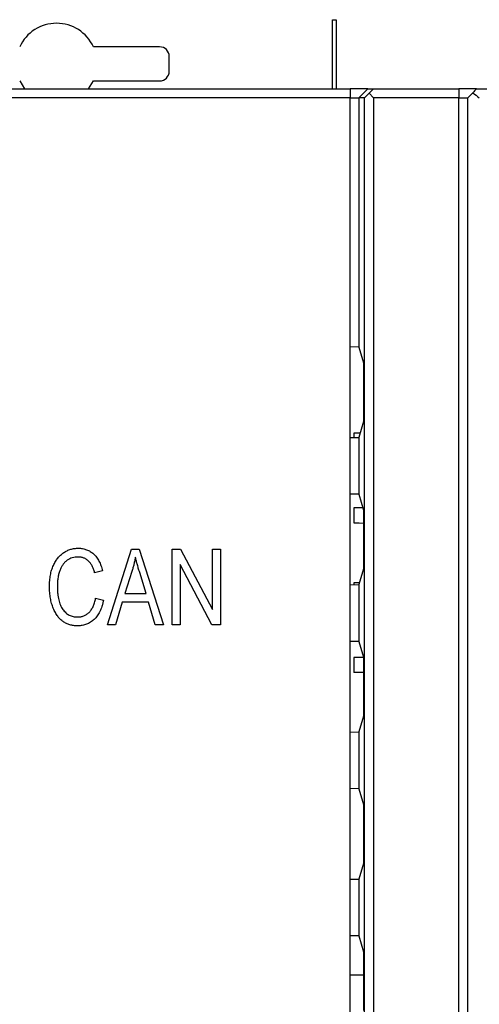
# Model space of a CAD drawing. Header units: millimetres. Extents: x 0 to 840, y 0 to 594.
# Tile 32 of 77: x 311 to 327, y 330 to 364. Entities that reach past the tile are written whole.
import ezdxf

# ---------------------------------------------------------------- set-up
doc = ezdxf.new("R2010")
doc.units = ezdxf.units.MM
doc.header["$LTSCALE"] = 2
doc.linetypes.add('SLD-Sólida', pattern=[0])
doc.styles.add('SLDTEXTSTYLE2', font='ARIALN.TTF', dxfattribs={"width": 0.87})
doc.dimstyles.new('SLDDIMSTYLE0', dxfattribs={"dimtxt": 5.4, "dimasz": 5.4, "dimexe": 0, "dimexo": 0.0625, "dimgap": 1.35, "dimtad": 0, "dimdec": 1, "dimrnd": 1e-09, "dimzin": 12, "dimdsep": 46, "dimtxsty": 'SLDTEXTSTYLE2', "dimsah": 1, "dimcen": 0.09, "dimadec": 0, "dimazin": 3, "dimtfac": 1, "dimtdec": 3, "dimtofl": 0, "dimtmove": 0, "dimatfit": 3, "dimfxl": 1, "dimfrac": 2, "dimtolj": 1, "dimtzin": 12, "dimarcsym": 0})

# ---------------------------------------------------------------- blocks, each defined once
blk = doc.blocks.new('_D')
at = {"color": 7, "linetype": 'SLD-Sólida', "lineweight": 18}
for p, q in [((267.782, 377.303), (266.261, 377.303)), ((266.261, 377.303), (266.261, 368.903)), ((283.007, 377.303), (284.529, 377.303)), ((284.529, 377.303), (284.529, 368.903)), ((291.939, 362.953), (291.939, 374.603)), ((312.432, 364.103), (312.432, 374.603)), ((291.939, 373.103), (287.064, 373.103)), ((312.432, 373.103), (291.939, 373.103)), ((266.261, 368.903), (267.782, 368.903)), ((284.529, 368.903), (283.007, 368.903))]:
    blk.add_line(p, q, dxfattribs=at)
for points in [[(291.939, 373.103), (297.339, 372.403), (297.339, 373.803)], [(312.432, 373.103), (307.032, 373.803), (307.032, 372.403)]]:
    blk.add_solid(points, dxfattribs=at)
at = {"color": 7, "linetype": 'SLD-Sólida', "lineweight": 18, "char_height": 5.4, "attachment_point": 1, "style": 'SLDTEXTSTYLE2'}
for s, insert in [('20,5', (252.897, 375.864)), ('0,807', (267.782, 375.864))]:
    blk.add_mtext(s, dxfattribs=dict(at, insert=insert))
blk = doc.blocks.new('_D_1')
at = {"color": 7, "linetype": 'SLD-Sólida', "lineweight": 18}
for p, q in [((332.314, 386.303), (330.792, 386.303)), ((330.792, 386.303), (330.792, 377.903)), ((347.539, 386.303), (349.06, 386.303)), ((349.06, 386.303), (349.06, 377.903)), ((291.939, 362.953), (291.939, 383.603)), ((376.072, 364.103), (376.072, 383.603)), ((291.939, 382.103), (316.415, 382.103)), ((376.072, 382.103), (351.596, 382.103)), ((330.792, 377.903), (332.314, 377.903)), ((349.06, 377.903), (347.539, 377.903))]:
    blk.add_line(p, q, dxfattribs=at)
for points in [[(291.939, 382.103), (297.339, 381.403), (297.339, 382.803)], [(376.072, 382.103), (370.672, 382.803), (370.672, 381.403)]]:
    blk.add_solid(points, dxfattribs=at)
at = {"color": 7, "linetype": 'SLD-Sólida', "lineweight": 18, "char_height": 5.4, "attachment_point": 1, "style": 'SLDTEXTSTYLE2'}
for s, insert in [('84,1', (317.428, 384.864)), ('3,312', (332.314, 384.864))]:
    blk.add_mtext(s, dxfattribs=dict(at, insert=insert))

msp = doc.modelspace()

# ---------------------------------------------------------------- linework, layer by layer
at = {"color": 7, "linetype": 'SLD-Sólida', "lineweight": 25}
for p, q in [((321.803, 361.253), (321.803, 363.603)), ((321.803, 363.603), (321.932, 363.603)), ((321.932, 363.603), (321.932, 361.253)), ((315.932, 362.682), (313.683, 362.682)), ((316.26, 361.853), (316.26, 362.353)), ((311.18, 361.524), (311.346, 361.253)), ((313.517, 361.253), (313.683, 361.524)), ((313.683, 361.524), (315.932, 361.524)), ((292.239, 361.253), (322.4, 361.253)), ((322.4, 361.253), (322.4, 360.953)), ((323.002, 361.253), (322.4, 361.253)), ((323.002, 361.253), (322.702, 360.953)), ((323.002, 361.253), (323.197, 361.253)), ((323.048, 361.103), (323.197, 361.253)), ((323.197, 361.253), (326.1, 361.253)), ((326.1, 361.253), (326.1, 360.953)), ((326.4, 361.253), (326.1, 361.253)), ((326.7, 361.253), (326.4, 361.253)), ((326.568, 361.121), (326.4, 360.953)), ((326.7, 361.253), (357.15, 361.253)), ((322.4, 360.953), (292.242, 360.953)), ((322.4, 360.953), (322.702, 360.953)), ((322.4, 352.492), (322.4, 360.953)), ((322.897, 360.953), (322.702, 360.953)), ((322.702, 360.953), (322.702, 352.487)), ((322.897, 360.953), (323.048, 361.103)), ((322.897, 246.553), (322.897, 360.953)), ((323.048, 361.103), (323.198, 360.953)), ((326.1, 360.953), (323.198, 360.953)), ((323.198, 360.953), (323.198, 246.553)), ((326.1, 360.953), (326.4, 360.953)), ((326.1, 246.553), (326.1, 360.953)), ((326.4, 246.553), (326.4, 360.953)), ((322.702, 352.487), (322.4, 352.492)), ((322.4, 349.414), (322.4, 352.492)), ((322.702, 352.487), (322.862, 351.953)), ((322.862, 351.953), (322.862, 349.953)), ((322.862, 349.953), (322.702, 349.419)), ((322.4, 349.414), (322.702, 349.419)), ((322.4, 347.492), (322.4, 349.414)), ((322.531, 349.564), (322.531, 349.416)), ((322.745, 349.564), (322.531, 349.564)), ((322.702, 349.419), (322.702, 347.487)), ((322.702, 347.487), (322.4, 347.492)), ((322.4, 344.414), (322.4, 347.492)), ((322.702, 347.487), (322.862, 346.953)), ((322.531, 347.022), (322.531, 346.514)), ((322.707, 347.022), (322.531, 347.022)), ((322.84, 347.027), (322.707, 347.022)), ((322.862, 346.953), (322.862, 344.953)), ((322.531, 346.514), (322.707, 346.514)), ((322.707, 346.514), (322.862, 346.509)), ((314.16, 343.053), (314.98, 345.621)), ((314.98, 345.621), (315.24, 345.621)), ((315.24, 345.621), (316.061, 343.053)), ((316.361, 343.053), (316.361, 345.621)), ((316.361, 345.621), (316.645, 345.621)), ((316.645, 345.621), (317.729, 343.574)), ((317.729, 343.574), (317.729, 345.621)), ((317.729, 345.621), (317.996, 345.621)), ((317.996, 345.621), (317.996, 343.053)), ((317.71, 343.053), (316.628, 345.098)), ((316.628, 345.098), (316.628, 343.053)), ((313.993, 344.888), (313.726, 344.821)), ((314.991, 344.868), (314.749, 344.12)), ((315.471, 344.12), (315.256, 344.826)), ((322.862, 344.953), (322.702, 344.419)), ((322.4, 344.414), (322.702, 344.419)), ((322.4, 342.492), (322.4, 344.414)), ((322.531, 344.48), (322.531, 344.416)), ((322.707, 344.48), (322.531, 344.48)), ((322.702, 344.419), (322.702, 342.487)), ((322.72, 344.481), (322.707, 344.48)), ((314.749, 344.12), (315.471, 344.12)), ((313.76, 343.954), (314.026, 343.887)), ((314.662, 343.82), (314.438, 343.053)), ((315.559, 343.82), (314.662, 343.82)), ((315.784, 343.053), (315.559, 343.82)), ((314.438, 343.053), (314.16, 343.053)), ((316.061, 343.053), (315.784, 343.053)), ((316.628, 343.053), (316.361, 343.053)), ((317.996, 343.053), (317.71, 343.053)), ((322.702, 342.487), (322.4, 342.492)), ((322.4, 339.414), (322.4, 342.492)), ((322.702, 342.487), (322.862, 341.953)), ((322.531, 341.939), (322.531, 341.43)), ((322.707, 341.939), (322.531, 341.939)), ((322.862, 341.944), (322.707, 341.939)), ((322.862, 341.953), (322.862, 339.953)), ((322.862, 341.43), (322.531, 341.43)), ((322.862, 339.953), (322.702, 339.419)), ((322.4, 339.414), (322.702, 339.419)), ((322.4, 337.492), (322.4, 339.414)), ((322.702, 339.419), (322.702, 337.487)), ((322.702, 337.487), (322.4, 337.492)), ((322.4, 334.414), (322.4, 337.492)), ((322.702, 337.487), (322.862, 336.953)), ((322.862, 336.953), (322.862, 334.953)), ((322.862, 334.953), (322.702, 334.419)), ((322.4, 334.414), (322.702, 334.419)), ((322.4, 332.492), (322.4, 334.414)), ((322.702, 334.419), (322.702, 332.487)), ((322.702, 332.487), (322.4, 332.492)), ((322.4, 329.414), (322.4, 332.492)), ((322.702, 332.487), (322.862, 331.953)), ((322.862, 331.953), (322.862, 329.953)), ((322.862, 331.154), (322.4, 331.154))]:
    msp.add_line(p, q, dxfattribs=at)
for centre, radius, start, end in [((312.432, 362.103), 1.379, 24.8234, 155.1766), ((315.932, 362.353), 0.329, 0, 90), ((315.932, 361.853), 0.329, 270, 0)]:
    msp.add_arc(centre, radius, start, end, dxfattribs=at)
for points in [[(326.7, 361.253), (326.656, 361.209), (326.612, 361.165), (326.568, 361.121)], [(326.568, 361.121), (326.643, 361.065), (326.717, 361.009), (326.792, 360.953)]]:
    msp.add_open_spline(points, degree=3, dxfattribs=at)
for points, knots in [([(312.192, 344.354), (312.192, 344.389), (312.193, 344.456), (312.2, 344.555), (312.209, 344.651), (312.224, 344.742), (312.242, 344.829), (312.264, 344.912), (312.291, 344.991), (312.322, 345.066), (312.356, 345.136), (312.393, 345.203), (312.433, 345.264), (312.475, 345.322), (312.521, 345.375), (312.57, 345.423), (312.621, 345.467), (312.675, 345.507), (312.732, 345.541), (312.79, 345.572), (312.85, 345.598), (312.912, 345.619), (312.975, 345.635), (313.04, 345.646), (313.106, 345.654), (313.151, 345.654), (313.174, 345.655)], [0, 0, 0, 0, 0.0564623, 0.1107402, 0.1629113, 0.2134392, 0.2620862, 0.3090463, 0.3544864, 0.3988539, 0.4415721, 0.4830546, 0.5234651, 0.5621828, 0.6005905, 0.637887, 0.6749035, 0.7116278, 0.7481057, 0.7838122, 0.8194514, 0.8549742, 0.890586, 0.9264912, 0.9629188, 1, 1, 1, 1]), ([(313.174, 345.655), (313.199, 345.654), (313.247, 345.653), (313.319, 345.644), (313.387, 345.628), (313.454, 345.607), (313.517, 345.58), (313.578, 345.546), (313.637, 345.506), (313.692, 345.46), (313.744, 345.409), (313.792, 345.351), (313.836, 345.288), (313.875, 345.219), (313.912, 345.144), (313.942, 345.064), (313.971, 344.978), (313.986, 344.918), (313.993, 344.888)], [0, 0, 0, 0, 0.060572, 0.118984, 0.176674, 0.233144, 0.289664, 0.346127, 0.403811, 0.462525, 0.522496, 0.583338, 0.646358, 0.711272, 0.778557, 0.848994, 0.922579, 1, 1, 1, 1]), ([(313.163, 345.355), (313.129, 345.353), (313.063, 345.351), (312.967, 345.33), (312.878, 345.298), (312.81, 345.258), (312.76, 345.221), (312.724, 345.189), (312.69, 345.153), (312.658, 345.114), (312.629, 345.07), (312.6, 345.024), (312.574, 344.973), (312.55, 344.919), (312.529, 344.861), (312.51, 344.8), (312.494, 344.735), (312.481, 344.666), (312.471, 344.593), (312.464, 344.517), (312.46, 344.437), (312.459, 344.382), (312.459, 344.354)], [0, 0, 0, 0, 0.073866, 0.144138, 0.211954, 0.279508, 0.313525, 0.348586, 0.38414, 0.420679, 0.458735, 0.498081, 0.539328, 0.581964, 0.626688, 0.673317, 0.721993, 0.772771, 0.825796, 0.881231, 0.939516, 1, 1, 1, 1]), ([(313.726, 344.821), (313.72, 344.842), (313.708, 344.885), (313.688, 344.945), (313.665, 345.002), (313.64, 345.054), (313.612, 345.102), (313.582, 345.146), (313.551, 345.186), (313.516, 345.221), (313.48, 345.253), (313.441, 345.28), (313.4, 345.303), (313.357, 345.322), (313.311, 345.336), (313.264, 345.347), (313.214, 345.353), (313.18, 345.354), (313.163, 345.355)], [0, 0, 0, 0, 0.079677, 0.155394, 0.227356, 0.295804, 0.361322, 0.423963, 0.484099, 0.542574, 0.598999, 0.654809, 0.710609, 0.765871, 0.822268, 0.87916, 0.93886, 1, 1, 1, 1]), ([(315.11, 345.354), (315.103, 345.313), (315.088, 345.231), (315.06, 345.11), (315.029, 344.988), (315.004, 344.908), (314.991, 344.868)], [0, 0, 0, 0, 0.248875, 0.49742, 0.747941, 1, 1, 1, 1]), ([(315.256, 344.826), (315.248, 344.852), (315.233, 344.904), (315.21, 344.979), (315.189, 345.051), (315.17, 345.119), (315.153, 345.183), (315.137, 345.243), (315.123, 345.3), (315.115, 345.336), (315.11, 345.354)], [0, 0, 0, 0, 0.1510732, 0.2949483, 0.430717, 0.5602119, 0.6813591, 0.7944191, 0.9012439, 1, 1, 1, 1]), ([(313.15, 343.02), (313.126, 343.02), (313.08, 343.021), (313.012, 343.028), (312.946, 343.038), (312.883, 343.054), (312.822, 343.074), (312.765, 343.099), (312.709, 343.127), (312.657, 343.161), (312.606, 343.199), (312.558, 343.243), (312.513, 343.292), (312.47, 343.346), (312.429, 343.406), (312.391, 343.471), (312.355, 343.541), (312.321, 343.616), (312.29, 343.696), (312.265, 343.78), (312.242, 343.867), (312.223, 343.958), (312.209, 344.052), (312.2, 344.15), (312.193, 344.251), (312.192, 344.319), (312.192, 344.354)], [0, 0, 0, 0, 0.03838, 0.0752339, 0.1112668, 0.1464324, 0.1805972, 0.2145998, 0.248036, 0.2817648, 0.3157849, 0.3507372, 0.3868671, 0.4242259, 0.4631903, 0.5039239, 0.5466911, 0.5915149, 0.6377716, 0.6853268, 0.7339714, 0.7838174, 0.8354396, 0.8884609, 0.9432898, 1, 1, 1, 1]), ([(312.459, 344.354), (312.459, 344.313), (312.461, 344.232), (312.469, 344.114), (312.483, 344.005), (312.503, 343.903), (312.53, 343.81), (312.561, 343.725), (312.6, 343.648), (312.643, 343.579), (312.692, 343.518), (312.745, 343.465), (312.802, 343.42), (312.862, 343.383), (312.927, 343.355), (312.995, 343.334), (313.067, 343.322), (313.116, 343.321), (313.142, 343.32)], [0, 0, 0, 0, 0.089817, 0.174206, 0.253466, 0.327497, 0.39677, 0.461882, 0.523285, 0.58182, 0.637443, 0.690881, 0.742298, 0.792666, 0.842922, 0.893699, 0.94567, 1, 1, 1, 1]), ([(313.142, 343.32), (313.16, 343.32), (313.197, 343.321), (313.252, 343.329), (313.305, 343.341), (313.356, 343.358), (313.404, 343.381), (313.451, 343.408), (313.495, 343.44), (313.538, 343.477), (313.578, 343.519), (313.614, 343.566), (313.648, 343.618), (313.677, 343.676), (313.703, 343.738), (313.726, 343.805), (313.745, 343.878), (313.755, 343.928), (313.76, 343.954)], [0, 0, 0, 0, 0.0580149, 0.1143247, 0.1699089, 0.2248888, 0.2798687, 0.3351802, 0.391321, 0.4495242, 0.5087354, 0.5699172, 0.6336259, 0.699383, 0.7686461, 0.8417833, 0.918968, 1, 1, 1, 1]), ([(314.026, 343.887), (314.018, 343.852), (314.003, 343.783), (313.974, 343.683), (313.94, 343.591), (313.902, 343.506), (313.86, 343.428), (313.814, 343.356), (313.763, 343.292), (313.708, 343.234), (313.649, 343.184), (313.587, 343.14), (313.522, 343.103), (313.453, 343.072), (313.382, 343.049), (313.307, 343.032), (313.23, 343.021), (313.177, 343.02), (313.15, 343.02)], [0, 0, 0, 0, 0.080576, 0.15709, 0.229563, 0.298552, 0.364219, 0.427001, 0.48775, 0.546491, 0.604016, 0.659966, 0.715496, 0.770836, 0.82617, 0.882397, 0.940468, 1, 1, 1, 1])]:
    msp.add_open_spline(points, degree=3, knots=knots, dxfattribs=at)

# ---------------------------------------------------------------- dimensions: what is measured, and where the dimension line sits
at = {"color": 7, "linetype": 'SLD-Sólida', "lineweight": 18}
for base, p2, picture, middle in [((376.072, 382.103), (376.072, 362.103), '_D_1', (334.005, 382.103)), ((312.432, 373.103), (312.432, 362.103), '_D', (269.474, 373.103))]:
    dim = msp.add_linear_dim(base=base, p1=(291.939, 360.953), p2=p2, dimstyle='SLDDIMSTYLE0', dxfattribs=at)
    dim.commit()
    dim.dimension.update_dxf_attribs({"geometry": picture, "text_midpoint": middle, "dimtype": 160})

doc.saveas('drawing.dxf')
